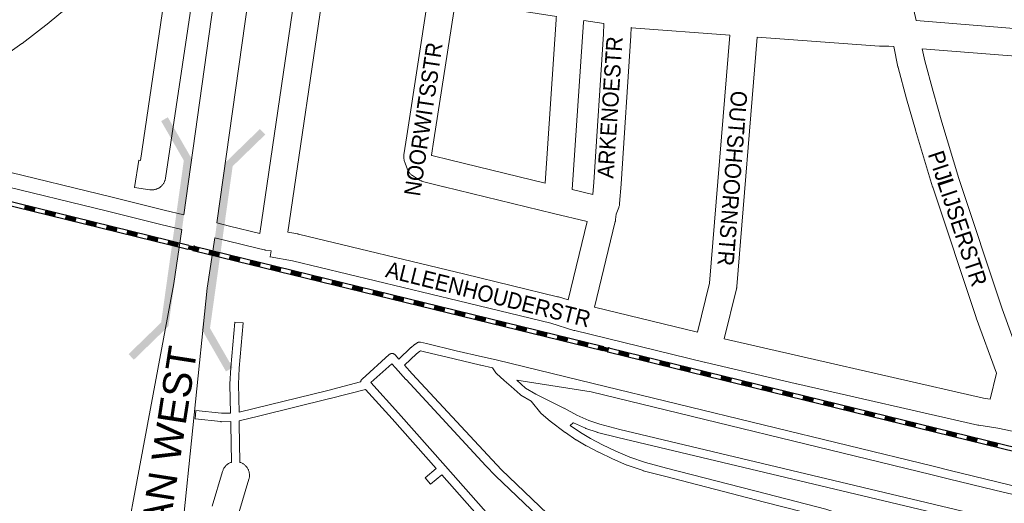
# Model space of a CAD drawing. Header units: metres. Extents: x 123819 to 142731, y 393440 to 405763.
# Tile 178 of 256: x 132588 to 133055, y 397043 to 397272. Entities that reach past the tile are written whole.
import ezdxf
from ezdxf.enums import TextEntityAlignment as Align

# ---------------------------------------------------------------- set-up
doc = ezdxf.new("R2010")
doc.units = ezdxf.units.M
doc.header["$MEASUREMENT"] = 0
for name, color, linetype, lineweight in [('gs-anno-wegen algemeen tekst', 7, 'Continuous', 0), ('gs-knt-fietspaden', 7, 'Continuous', 0), ('gs-knt-hoofdweg', 7, 'Continuous', 0), ('gs-knt-paden', 7, 'Continuous', 0), ('gs-knt-spoorlijn', 7, 'Continuous', 30), ('gs-knt-wegen algemeen', 7, 'Continuous', 0), ('gs-symb-viaduct', 7, 'Continuous', 0), ('gs-vlk-plantopografie wegen algemeen', 7, 'Continuous', 0)]:
    doc.layers.add(name, color=color, linetype=linetype, lineweight=lineweight)
doc.styles.add('Style-Arial', font='arial.ttf')

# ---------------------------------------------------------------- blocks, each defined once
blk = doc.blocks.new('gg0-viaduct_62')
at = {"layer": 'gs-symb-viaduct', "linetype": 'Continuous'}
blk.add_hatch(color=7, dxfattribs=at).paths.add_polyline_path([(5.576, -1.689), (3.875, -0.366), (-3.875, -0.366), (-5.576, -1.689), (-5.8, -1.4), (-4, 0), (4, 0), (5.8, -1.4)])
blk = doc.blocks.new('gg0-viaduct_63')
at = {"layer": 'gs-symb-viaduct', "linetype": 'Continuous'}
blk.add_hatch(color=7, dxfattribs=at).paths.add_polyline_path([(-5.576, -1.689), (-5.8, -1.4), (-4, 0), (4, 0), (5.8, -1.4), (5.576, -1.689), (3.875, -0.366), (-3.875, -0.366)])

msp = doc.modelspace()

# ---------------------------------------------------------------- linework, layer by layer
at = {"layer": 'gs-knt-fietspaden', "color": 7, "linetype": 'Continuous', "flags": 128}
for points in [[(132664.77, 397172.66), (132654.78, 397175.11), (132629.45, 397181.33), (132522.8, 397207.27), (132522.79, 397207.27), (132452.27, 397224.64), (132452.15, 397224.68), (132452.03, 397224.71), (132442.79, 397227.67), (132437.79, 397229.28), (132366.14, 397246.06), (132366.12, 397246.06), (132281.92, 397266.31), (132281.91, 397266.31), (132148.62, 397298.82), (132148.47, 397298.86), (132148.33, 397298.9), (132142.02, 397301.04), (132109.56, 397309.24), (132107.62, 397290.31), (132107.62, 397290.3), (132107.62, 397290.29)], [(132509.14, 397217.86), (132524.46, 397214.09), (132631.12, 397188.15), (132631.12, 397188.15), (132656.46, 397181.93), (132665.79, 397179.64)]]:
    msp.add_lwpolyline(points, dxfattribs=at)
at = {"layer": 'gs-knt-hoofdweg', "color": 7, "linetype": 'Continuous', "flags": 128}
for points in [[(132665.79, 397179.64), (132686.33, 397326.49), (132689.4, 397394.52), (132689.4, 397394.56), (132691.58, 397438.93)], [(132702.19, 397324.2), (132681.42, 397175.8)], [(132616.46, 396910.37), (132619.05, 396923.25), (132621.34, 396934.74), (132660.93, 397147.18), (132664.77, 397172.66)], [(132680.4, 397168.82), (132676.77, 397144.84), (132664.5, 397024.89), (132661.91, 396988.41), (132661.87, 396987.78), (132661.8, 396986.84), (132661.78, 396986.63), (132656.27, 396930.4), (132655.74, 396919.52), (132655.73, 396919.26), (132655.7, 396918.99), (132655.66, 396918.72), (132655.45, 396917.28), (132653.56, 396904.66)]]:
    msp.add_lwpolyline(points, dxfattribs=at)
at = {"layer": 'gs-knt-paden', "color": 7, "linetype": 'Continuous', "flags": 128}
for points in [[(132688.25, 397062.38), (132688.01, 397080.36), (132687.98, 397081.65), (132683.52, 397081.63), (132683.44, 397081.63), (132683.36, 397081.63), (132683.29, 397081.64), (132671.03, 397082.96, -0.368134), (132671.02, 397082.97), (132671.45, 397086.95, -0.36814), (132671.46, 397086.96), (132683.61, 397085.65), (132687.89, 397085.67), (132687.57, 397099.32), (132687.57, 397099.39), (132687.57, 397099.46), (132687.93, 397107.27), (132687.94, 397107.35), (132689.83, 397128.82, -0.384012), (132689.84, 397128.83), (132693.82, 397128.47, -0.384012), (132693.83, 397128.46), (132691.94, 397107.04), (132691.59, 397099.34), (132691.9, 397086.21)], [(132713.03, 397002.61), (132728.6, 397004.01), (132788.7, 397018.03), (132816.33, 397024.51), (132810.81, 397030.67), (132810.79, 397030.68), (132788.11, 397056.47), (132782.67, 397051.95, -0.354587), (132782.66, 397051.95), (132780.1, 397055.03, -0.34359), (132780.1, 397055.04), (132785.44, 397059.48), (132764.5, 397082.99), (132751.94, 397096.89), (132735.05, 397092.54), (132735.03, 397092.54), (132701.08, 397084.3), (132691.99, 397082.1)]]:
    msp.add_lwpolyline(points, format="xyb", dxfattribs=at)
for points in [[(132691.9, 397086.21), (132734.07, 397096.44), (132749.56, 397100.43), (132749.56, 397100.45), (132749.57, 397100.55), (132749.59, 397100.64), (132749.61, 397100.74), (132749.63, 397100.83), (132749.66, 397100.92), (132749.69, 397101.01), (132749.72, 397101.1), (132749.76, 397101.19), (132749.81, 397101.27), (132749.86, 397101.35), (132749.91, 397101.43), (132749.96, 397101.51), (132750.02, 397101.59), (132750.09, 397101.66), (132750.15, 397101.73), (132750.22, 397101.79), (132763.1, 397113.43), (132763.17, 397113.49), (132763.25, 397113.55), (132763.33, 397113.6), (132763.41, 397113.65), (132763.49, 397113.7), (132763.58, 397113.74), (132763.66, 397113.78), (132763.75, 397113.82), (132763.84, 397113.85), (132763.94, 397113.88), (132764.03, 397113.9), (132764.12, 397113.92), (132764.22, 397113.93), (132764.31, 397113.94), (132764.41, 397113.94), (132764.5, 397113.94), (132764.6, 397113.94), (132764.69, 397113.93), (132764.79, 397113.92), (132764.88, 397113.9), (132764.98, 397113.87), (132765.07, 397113.85), (132765.16, 397113.81), (132765.25, 397113.78), (132765.33, 397113.74), (132765.42, 397113.69), (132765.5, 397113.65), (132765.58, 397113.59), (132765.66, 397113.54), (132765.73, 397113.48), (132765.81, 397113.42), (132765.87, 397113.35), (132765.94, 397113.28), (132767.72, 397111.31), (132773.4, 397116.75), (132773.45, 397116.79), (132773.5, 397116.84), (132775, 397118.09), (132775.07, 397118.14), (132775.14, 397118.19), (132775.21, 397118.24), (132776.44, 397119.02), (132776.52, 397119.07), (132776.61, 397119.12), (132776.7, 397119.16), (132776.79, 397119.2), (132776.88, 397119.23), (132776.97, 397119.26), (132777.07, 397119.29), (132777.16, 397119.31), (132777.26, 397119.32), (132777.36, 397119.33), (132777.46, 397119.34), (132777.56, 397119.34), (132777.65, 397119.33), (132777.75, 397119.32), (132777.85, 397119.31), (132777.95, 397119.29), (132780.75, 397118.68), (132780.79, 397118.67), (132794.92, 397115.26)], [(132776.12, 397113.79), (132770.41, 397108.33), (132774.04, 397104.31), (132811.94, 397063.54), (132816.38, 397058.83), (132816.38, 397058.83), (132816.38, 397058.83), (132845.27, 397031.19)], [(132969.05, 397036.37), (132941.01, 397043.54), (132941.01, 397043.54), (132893.63, 397055.77), (132883.62, 397058.4), (132883.55, 397058.42), (132883.48, 397058.44), (132875.91, 397061.01), (132875.82, 397061.03), (132875.74, 397061.07), (132869.01, 397064.02), (132868.95, 397064.04), (132862.49, 397067.12), (132862.43, 397067.15), (132856.64, 397070.13), (132856.59, 397070.16), (132856.54, 397070.19), (132851.74, 397073.03), (132851.69, 397073.06), (132851.64, 397073.1), (132846.65, 397076.47), (132846.6, 397076.5), (132846.56, 397076.53), (132839.48, 397081.85), (132839.43, 397081.88), (132839.39, 397081.92), (132835.24, 397085.45), (132835.17, 397085.51), (132835.11, 397085.57), (132835.05, 397085.64), (132834.99, 397085.71), (132830.36, 397091.33), (132825.56, 397094.23), (132825.48, 397094.28), (132825.4, 397094.34), (132825.33, 397094.39), (132825.26, 397094.45), (132820.91, 397098.35), (132817.69, 397101.15), (132817.66, 397101.17), (132814.01, 397104.45), (132813.95, 397104.51), (132813.88, 397104.57), (132813.83, 397104.63), (132813.77, 397104.7), (132813.72, 397104.77), (132813.67, 397104.84), (132812.17, 397107.14), (132806.51, 397108.38), (132806.48, 397108.38), (132793.98, 397111.35), (132779.87, 397114.76), (132777.9, 397115.19), (132777.47, 397114.92), (132776.12, 397113.79)], [(132794.92, 397115.26), (132807.39, 397112.3), (132813.83, 397110.89), (132813.88, 397110.88), (132859.84, 397099.65), (133020.99, 397060.53), (133021, 397060.52), (133029.13, 397058.5), (133051.2, 397053.13), (133074.66, 397047.5)], [(132820.8, 397025.56), (132840.52, 397030.17), (132813.56, 397055.96), (132813.53, 397056), (132813.49, 397056.04), (132809.01, 397060.78), (132771.09, 397101.59), (132771.07, 397101.61), (132766.12, 397107.08), (132764.3, 397109.09), (132754.41, 397100.16), (132767.49, 397085.67), (132789.83, 397060.61), (132789.84, 397060.6), (132813.8, 397033.34), (132820.8, 397025.56)], [(132857.83, 397082.21), (132862.94, 397080.4), (132872.46, 397077.96), (133035.04, 397039.26), (133035.05, 397039.25), (133061.41, 397032.87), (133063.48, 397032.45), (133128.67, 397028.76), (133073.72, 397043.59), (133050.25, 397049.22), (133050.25, 397049.22), (133028.17, 397054.59), (133028.16, 397054.6), (133020.03, 397056.62), (132858.89, 397095.74), (132823.59, 397101.35), (132827.8, 397097.57), (132832.66, 397094.64), (132845.96, 397087.99), (132846, 397087.97), (132852.16, 397084.71), (132857.82, 397082.21), (132857.82, 397082.21), (132857.83, 397082.21)], [(132691.99, 397082.1), (132692.03, 397080.44), (132692.03, 397080.42), (132692.27, 397062.43)], [(132850.4, 397081.09), (132850.35, 397081.12), (132848.95, 397079.77), (132853.84, 397076.46), (132858.54, 397073.68), (132864.25, 397070.73), (132870.65, 397067.69), (132877.28, 397064.79), (132884.71, 397062.27), (132894.64, 397059.67), (132942.01, 397047.44), (132970.11, 397040.24), (132970.18, 397040.23), (132970.24, 397040.21), (132997.89, 397031.12), (133011.63, 397028.49), (133011.69, 397028.47), (133011.75, 397028.46), (133044.61, 397020.06), (133044.64, 397020.05), (133118.33, 397000.13)], [(133060.5, 397028.96), (133034.11, 397035.35), (132871.51, 397074.05), (132871.47, 397074.06), (132861.86, 397076.53), (132861.77, 397076.56), (132861.69, 397076.58), (132856.41, 397078.45), (132856.34, 397078.47), (132856.27, 397078.5), (132850.47, 397081.06), (132850.41, 397081.09), (132850.41, 397081.09), (132850.4, 397081.09)]]:
    msp.add_lwpolyline(points, dxfattribs=at)
at = {"layer": 'gs-knt-spoorlijn', "color": 7, "linetype": 'Continuous'}
for p, q in [((132473.41, 397210.9), (132667.68, 397163.39)), ((132473.89, 397212.84), (132668.16, 397165.33)), ((132590.04, 397182.57), (132594.9, 397181.38)), ((132590.09, 397182.76), (132594.94, 397181.58)), ((132590.13, 397182.96), (132594.99, 397181.77)), ((132590.18, 397183.15), (132595.04, 397181.97)), ((132590.23, 397183.35), (132595.09, 397182.16)), ((132590.28, 397183.54), (132595.13, 397182.35)), ((132590.32, 397183.74), (132595.18, 397182.55)), ((132590.37, 397183.93), (132595.23, 397182.74)), ((132590.42, 397184.12), (132595.28, 397182.94)), ((132599.75, 397180.19), (132604.61, 397179.01)), ((132599.8, 397180.39), (132604.66, 397179.2)), ((132599.85, 397180.58), (132604.71, 397179.4)), ((132599.9, 397180.78), (132604.75, 397179.59)), ((132599.94, 397180.97), (132604.8, 397179.78)), ((132599.99, 397181.17), (132604.85, 397179.98)), ((132600.04, 397181.36), (132604.9, 397180.17)), ((132600.09, 397181.55), (132604.94, 397180.37)), ((132600.13, 397181.75), (132604.99, 397180.56)), ((132609.47, 397177.82), (132614.32, 397176.63)), ((132609.51, 397178.01), (132614.37, 397176.83)), ((132609.56, 397178.21), (132614.42, 397177.02)), ((132609.61, 397178.4), (132614.47, 397177.21)), ((132609.66, 397178.6), (132614.51, 397177.41)), ((132609.7, 397178.79), (132614.56, 397177.6)), ((132609.75, 397178.98), (132614.61, 397177.8)), ((132609.8, 397179.18), (132614.66, 397177.99)), ((132609.85, 397179.37), (132614.7, 397178.19)), ((132619.18, 397175.44), (132624.04, 397174.26)), ((132619.23, 397175.64), (132624.09, 397174.45)), ((132619.28, 397175.83), (132624.13, 397174.64)), ((132619.32, 397176.03), (132624.18, 397174.84)), ((132619.37, 397176.22), (132624.23, 397175.03)), ((132619.42, 397176.41), (132624.28, 397175.23)), ((132619.47, 397176.61), (132624.32, 397175.42)), ((132619.51, 397176.8), (132624.37, 397175.62)), ((132619.56, 397177), (132624.42, 397175.81)), ((132628.94, 397173.26), (132633.8, 397172.07)), ((132628.99, 397173.46), (132633.85, 397172.27)), ((132629.04, 397173.65), (132633.89, 397172.46)), ((132629.08, 397173.84), (132633.94, 397172.66)), ((132629.13, 397174.04), (132633.99, 397172.85)), ((132629.18, 397174.23), (132634.04, 397173.05)), ((132629.23, 397174.43), (132634.08, 397173.24)), ((132629.27, 397174.62), (132634.13, 397173.43)), ((132628.89, 397173.07), (132633.75, 397171.88)), ((132638.61, 397170.69), (132643.46, 397169.5)), ((132638.66, 397170.89), (132643.51, 397169.7)), ((132638.7, 397171.08), (132643.56, 397169.89)), ((132638.75, 397171.27), (132643.61, 397170.09)), ((132638.8, 397171.47), (132643.66, 397170.28)), ((132638.85, 397171.66), (132643.7, 397170.48)), ((132638.89, 397171.86), (132643.75, 397170.67)), ((132638.94, 397172.05), (132643.8, 397170.86)), ((132638.99, 397172.25), (132643.85, 397171.06)), ((132648.37, 397168.51), (132653.23, 397167.32)), ((132648.42, 397168.7), (132653.27, 397167.52)), ((132648.46, 397168.9), (132653.32, 397167.71)), ((132648.51, 397169.09), (132653.37, 397167.91)), ((132648.56, 397169.29), (132653.42, 397168.1)), ((132648.61, 397169.48), (132653.46, 397168.29)), ((132648.65, 397169.68), (132653.51, 397168.49)), ((132648.7, 397169.87), (132653.56, 397168.68)), ((132648.32, 397168.32), (132653.18, 397167.13)), ((132658.04, 397165.94), (132662.89, 397164.75)), ((132658.08, 397166.13), (132662.94, 397164.95)), ((132658.13, 397166.33), (132662.99, 397165.14)), ((132658.18, 397166.52), (132663.03, 397165.33)), ((132658.23, 397166.72), (132663.08, 397165.53)), ((132658.27, 397166.91), (132663.13, 397165.72)), ((132658.32, 397167.11), (132663.18, 397165.92)), ((132658.37, 397167.3), (132663.22, 397166.11)), ((132658.42, 397167.49), (132663.27, 397166.31)), ((132667.84, 397163.95), (132672.7, 397162.76)), ((132667.89, 397164.15), (132672.75, 397162.96)), ((132667.94, 397164.34), (132672.8, 397163.15)), ((132667.99, 397164.54), (132672.84, 397163.35)), ((132668.03, 397164.73), (132672.89, 397163.54)), ((132668.08, 397164.92), (132672.94, 397163.74)), ((132668.13, 397165.12), (132672.99, 397163.93)), ((132670.59, 397164.73), (132864.86, 397117.22)), ((132667.75, 397163.56), (132672.61, 397162.38)), ((132667.8, 397163.76), (132672.65, 397162.57)), ((132670.11, 397162.79), (132864.39, 397115.28)), ((132677.46, 397161.19), (132682.32, 397160)), ((132677.51, 397161.38), (132682.37, 397160.19)), ((132677.56, 397161.58), (132682.41, 397160.39)), ((132677.61, 397161.77), (132682.46, 397160.58)), ((132677.65, 397161.97), (132682.51, 397160.78)), ((132677.7, 397162.16), (132682.56, 397160.97)), ((132677.75, 397162.35), (132682.6, 397161.17)), ((132677.8, 397162.55), (132682.65, 397161.36)), ((132677.84, 397162.74), (132682.7, 397161.55)), ((132687.27, 397159.2), (132692.13, 397158.01)), ((132687.32, 397159.4), (132692.18, 397158.21)), ((132687.37, 397159.59), (132692.22, 397158.4)), ((132687.41, 397159.78), (132692.27, 397158.6)), ((132687.46, 397159.98), (132692.32, 397158.79)), ((132687.51, 397160.17), (132692.37, 397158.98)), ((132687.56, 397160.37), (132692.41, 397159.18)), ((132687.18, 397158.81), (132692.03, 397157.62)), ((132687.22, 397159.01), (132692.08, 397157.82)), ((132696.89, 397156.44), (132701.75, 397155.25)), ((132696.94, 397156.63), (132701.79, 397155.44)), ((132696.99, 397156.83), (132701.84, 397155.64)), ((132697.03, 397157.02), (132701.89, 397155.83)), ((132697.08, 397157.21), (132701.94, 397156.03)), ((132697.13, 397157.41), (132701.98, 397156.22)), ((132697.18, 397157.6), (132702.03, 397156.41)), ((132697.22, 397157.8), (132702.08, 397156.61)), ((132697.27, 397157.99), (132702.13, 397156.8)), ((132706.7, 397154.45), (132711.56, 397153.26)), ((132706.75, 397154.64), (132711.6, 397153.46)), ((132706.79, 397154.84), (132711.65, 397153.65)), ((132706.84, 397155.03), (132711.7, 397153.84)), ((132706.89, 397155.23), (132711.75, 397154.04)), ((132706.94, 397155.42), (132711.79, 397154.23)), ((132706.98, 397155.62), (132711.84, 397154.43)), ((132706.6, 397154.06), (132711.46, 397152.87)), ((132706.65, 397154.26), (132711.51, 397153.07)), ((132716.32, 397151.69), (132721.17, 397150.5)), ((132716.37, 397151.88), (132721.22, 397150.69)), ((132716.41, 397152.07), (132721.27, 397150.89)), ((132716.46, 397152.27), (132721.32, 397151.08)), ((132716.51, 397152.46), (132721.36, 397151.27)), ((132716.56, 397152.66), (132721.41, 397151.47)), ((132716.6, 397152.85), (132721.46, 397151.66)), ((132716.65, 397153.05), (132721.51, 397151.86)), ((132716.7, 397153.24), (132721.55, 397152.05)), ((132726.17, 397149.89), (132731.03, 397148.7)), ((132726.22, 397150.09), (132731.08, 397148.9)), ((132726.27, 397150.28), (132731.13, 397149.09)), ((132726.32, 397150.48), (132731.17, 397149.29)), ((132726.36, 397150.67), (132731.22, 397149.48)), ((132726.41, 397150.86), (132731.27, 397149.68)), ((132726.03, 397149.31), (132730.89, 397148.12)), ((132726.08, 397149.5), (132730.94, 397148.32)), ((132726.13, 397149.7), (132730.98, 397148.51)), ((132735.75, 397146.93), (132740.6, 397145.75)), ((132735.79, 397147.13), (132740.65, 397145.94)), ((132735.84, 397147.32), (132740.7, 397146.13)), ((132735.89, 397147.52), (132740.74, 397146.33)), ((132735.94, 397147.71), (132740.79, 397146.52)), ((132735.98, 397147.91), (132740.84, 397146.72)), ((132736.03, 397148.1), (132740.89, 397146.91)), ((132736.08, 397148.29), (132740.93, 397147.11)), ((132736.13, 397148.49), (132740.98, 397147.3)), ((132745.6, 397145.14), (132750.46, 397143.95)), ((132745.65, 397145.34), (132750.51, 397144.15)), ((132745.7, 397145.53), (132750.55, 397144.34)), ((132745.74, 397145.72), (132750.6, 397144.54)), ((132745.79, 397145.92), (132750.65, 397144.73)), ((132745.84, 397146.11), (132750.7, 397144.92)), ((132745.46, 397144.56), (132750.32, 397143.37)), ((132745.51, 397144.75), (132750.36, 397143.56)), ((132745.55, 397144.95), (132750.41, 397143.76)), ((132755.17, 397142.18), (132760.03, 397140.99)), ((132755.22, 397142.38), (132760.08, 397141.19)), ((132755.27, 397142.57), (132760.12, 397141.38)), ((132755.31, 397142.77), (132760.17, 397141.58)), ((132755.36, 397142.96), (132760.22, 397141.77)), ((132755.41, 397143.15), (132760.27, 397141.97)), ((132755.46, 397143.35), (132760.31, 397142.16)), ((132755.5, 397143.54), (132760.36, 397142.35)), ((132755.55, 397143.74), (132760.41, 397142.55)), ((132765.08, 397140.58), (132769.93, 397139.4)), ((132765.12, 397140.78), (132769.98, 397139.59)), ((132765.17, 397140.97), (132770.03, 397139.78)), ((132765.22, 397141.17), (132770.08, 397139.98)), ((132765.27, 397141.36), (132770.12, 397140.17)), ((132764.89, 397139.81), (132769.74, 397138.62)), ((132764.93, 397140), (132769.79, 397138.81)), ((132764.98, 397140.2), (132769.84, 397139.01)), ((132765.03, 397140.39), (132769.89, 397139.2)), ((132774.6, 397137.43), (132779.46, 397136.24)), ((132774.65, 397137.63), (132779.5, 397136.44)), ((132774.69, 397137.82), (132779.55, 397136.63)), ((132774.74, 397138.01), (132779.6, 397136.83)), ((132774.79, 397138.21), (132779.65, 397137.02)), ((132774.84, 397138.4), (132779.69, 397137.21)), ((132774.88, 397138.6), (132779.74, 397137.41)), ((132774.93, 397138.79), (132779.79, 397137.6)), ((132774.98, 397138.98), (132779.84, 397137.8)), ((132784.5, 397135.83), (132789.36, 397134.64)), ((132784.55, 397136.03), (132789.41, 397134.84)), ((132784.6, 397136.22), (132789.46, 397135.03)), ((132784.65, 397136.41), (132789.5, 397135.23)), ((132784.69, 397136.61), (132789.55, 397135.42)), ((132784.31, 397135.05), (132789.17, 397133.87)), ((132784.36, 397135.25), (132789.22, 397134.06)), ((132784.41, 397135.44), (132789.27, 397134.26)), ((132784.46, 397135.64), (132789.31, 397134.45)), ((132794.03, 397132.68), (132798.88, 397131.49)), ((132794.07, 397132.87), (132798.93, 397131.69)), ((132794.12, 397133.07), (132798.98, 397131.88)), ((132794.17, 397133.26), (132799.03, 397132.07)), ((132794.22, 397133.46), (132799.07, 397132.27)), ((132794.26, 397133.65), (132799.12, 397132.46)), ((132794.31, 397133.84), (132799.17, 397132.66)), ((132794.36, 397134.04), (132799.22, 397132.85)), ((132794.41, 397134.23), (132799.26, 397133.05)), ((132803.93, 397131.08), (132808.79, 397129.89)), ((132803.98, 397131.27), (132808.84, 397130.09)), ((132804.03, 397131.47), (132808.88, 397130.28)), ((132804.07, 397131.66), (132808.93, 397130.48)), ((132804.12, 397131.86), (132808.98, 397130.67)), ((132803.74, 397130.3), (132808.6, 397129.12)), ((132803.79, 397130.5), (132808.65, 397129.31)), ((132803.84, 397130.69), (132808.69, 397129.5)), ((132803.88, 397130.89), (132808.74, 397129.7)), ((132813.45, 397127.93), (132818.31, 397126.74)), ((132813.5, 397128.12), (132818.36, 397126.93)), ((132813.55, 397128.32), (132818.41, 397127.13)), ((132813.6, 397128.51), (132818.45, 397127.32)), ((132813.64, 397128.7), (132818.5, 397127.52)), ((132813.69, 397128.9), (132818.55, 397127.71)), ((132813.74, 397129.09), (132818.6, 397127.91)), ((132813.79, 397129.29), (132818.64, 397128.1)), ((132813.83, 397129.48), (132818.69, 397128.29)), ((132823.41, 397126.52), (132828.26, 397125.34)), ((132823.45, 397126.72), (132828.31, 397125.53)), ((132823.5, 397126.91), (132828.36, 397125.72)), ((132823.55, 397127.11), (132828.41, 397125.92)), ((132823.17, 397125.55), (132828.03, 397124.36)), ((132823.22, 397125.75), (132828.07, 397124.56)), ((132823.26, 397125.94), (132828.12, 397124.75)), ((132823.31, 397126.13), (132828.17, 397124.95)), ((132823.36, 397126.33), (132828.22, 397125.14)), ((132832.88, 397123.18), (132837.74, 397121.99)), ((132832.93, 397123.37), (132837.79, 397122.18)), ((132832.98, 397123.56), (132837.83, 397122.38)), ((132833.02, 397123.76), (132837.88, 397122.57)), ((132833.07, 397123.95), (132837.93, 397122.77)), ((132833.12, 397124.15), (132837.98, 397122.96)), ((132833.17, 397124.34), (132838.02, 397123.15)), ((132833.21, 397124.54), (132838.07, 397123.35)), ((132833.26, 397124.73), (132838.12, 397123.54)), ((132842.83, 397121.77), (132847.69, 397120.58)), ((132842.88, 397121.97), (132847.74, 397120.78)), ((132842.93, 397122.16), (132847.79, 397120.97)), ((132842.98, 397122.35), (132847.83, 397121.17)), ((132842.6, 397120.8), (132847.45, 397119.61)), ((132842.64, 397120.99), (132847.5, 397119.81)), ((132842.69, 397121.19), (132847.55, 397120)), ((132842.74, 397121.38), (132847.59, 397120.2)), ((132842.79, 397121.58), (132847.64, 397120.39)), ((132852.31, 397118.42), (132857.17, 397117.24)), ((132852.36, 397118.62), (132857.21, 397117.43)), ((132852.4, 397118.81), (132857.26, 397117.63)), ((132852.45, 397119.01), (132857.31, 397117.82)), ((132852.5, 397119.2), (132857.36, 397118.01)), ((132852.55, 397119.4), (132857.4, 397118.21)), ((132852.59, 397119.59), (132857.45, 397118.4)), ((132852.64, 397119.78), (132857.5, 397118.6)), ((132852.69, 397119.98), (132857.55, 397118.79)), ((132862.31, 397117.21), (132867.16, 397116.03)), ((132862.36, 397117.41), (132867.21, 397116.22)), ((132862.4, 397117.6), (132867.26, 397116.42)), ((132862.02, 397116.05), (132866.88, 397114.86)), ((132862.07, 397116.24), (132866.93, 397115.06)), ((132862.12, 397116.44), (132866.97, 397115.25)), ((132862.17, 397116.63), (132867.02, 397115.44)), ((132862.21, 397116.83), (132867.07, 397115.64)), ((132862.26, 397117.02), (132867.12, 397115.83)), ((132866.81, 397114.68), (133061.09, 397067.17)), ((132867.29, 397116.62), (133061.57, 397069.11)), ((132871.74, 397113.67), (132876.59, 397112.49)), ((132871.78, 397113.87), (132876.64, 397112.68)), ((132871.83, 397114.06), (132876.69, 397112.87)), ((132871.88, 397114.26), (132876.74, 397113.07)), ((132871.93, 397114.45), (132876.78, 397113.26)), ((132871.97, 397114.64), (132876.83, 397113.46)), ((132872.02, 397114.84), (132876.88, 397113.65)), ((132872.07, 397115.03), (132876.93, 397113.85)), ((132872.12, 397115.23), (132876.97, 397114.04)), ((132881.74, 397112.46), (132886.59, 397111.27)), ((132881.78, 397112.66), (132886.64, 397111.47)), ((132881.83, 397112.85), (132886.69, 397111.66)), ((132881.45, 397111.3), (132886.31, 397110.11)), ((132881.5, 397111.49), (132886.35, 397110.3)), ((132881.55, 397111.69), (132886.4, 397110.5)), ((132881.59, 397111.88), (132886.45, 397110.69)), ((132881.64, 397112.07), (132886.5, 397110.89)), ((132881.69, 397112.27), (132886.54, 397111.08)), ((132891.16, 397108.92), (132896.02, 397107.73)), ((132891.21, 397109.12), (132896.07, 397107.93)), ((132891.26, 397109.31), (132896.12, 397108.12)), ((132891.31, 397109.5), (132896.16, 397108.32)), ((132891.35, 397109.7), (132896.21, 397108.51)), ((132891.4, 397109.89), (132896.26, 397108.7)), ((132891.45, 397110.09), (132896.31, 397108.9)), ((132891.5, 397110.28), (132896.35, 397109.09)), ((132891.54, 397110.48), (132896.4, 397109.29)), ((132901.21, 397107.91), (132906.07, 397106.72)), ((132901.26, 397108.1), (132906.11, 397106.91)), ((132900.88, 397106.55), (132905.73, 397105.36)), ((132900.93, 397106.74), (132905.78, 397105.55)), ((132900.97, 397106.93), (132905.83, 397105.75)), ((132901.02, 397107.13), (132905.88, 397105.94)), ((132901.07, 397107.32), (132905.92, 397106.13)), ((132901.12, 397107.52), (132905.97, 397106.33)), ((132901.16, 397107.71), (132906.02, 397106.52)), ((132910.59, 397104.17), (132915.45, 397102.98)), ((132910.64, 397104.36), (132915.5, 397103.18)), ((132910.69, 397104.56), (132915.54, 397103.37)), ((132910.73, 397104.75), (132915.59, 397103.56)), ((132910.78, 397104.95), (132915.64, 397103.76)), ((132910.83, 397105.14), (132915.69, 397103.95)), ((132910.88, 397105.34), (132915.73, 397104.15)), ((132910.92, 397105.53), (132915.78, 397104.34)), ((132910.97, 397105.72), (132915.83, 397104.54)), ((132920.64, 397103.15), (132925.49, 397101.97)), ((132920.69, 397103.35), (132925.54, 397102.16)), ((132920.31, 397101.79), (132925.16, 397100.61)), ((132920.35, 397101.99), (132925.21, 397100.8)), ((132920.4, 397102.18), (132925.26, 397100.99)), ((132920.45, 397102.38), (132925.3, 397101.19)), ((132920.5, 397102.57), (132925.35, 397101.38)), ((132920.54, 397102.77), (132925.4, 397101.58)), ((132920.59, 397102.96), (132925.45, 397101.77)), ((132930.02, 397099.42), (132934.88, 397098.23)), ((132930.07, 397099.61), (132934.92, 397098.42)), ((132930.11, 397099.81), (132934.97, 397098.62)), ((132930.16, 397100), (132935.02, 397098.81)), ((132930.21, 397100.2), (132935.07, 397099.01)), ((132930.26, 397100.39), (132935.11, 397099.2)), ((132930.3, 397100.58), (132935.16, 397099.4)), ((132930.35, 397100.78), (132935.21, 397099.59)), ((132930.4, 397100.97), (132935.26, 397099.78)), ((132940.07, 397098.4), (132944.92, 397097.21)), ((132940.11, 397098.6), (132944.97, 397097.41)), ((132939.73, 397097.04), (132944.59, 397095.85)), ((132939.78, 397097.24), (132944.64, 397096.05)), ((132939.83, 397097.43), (132944.68, 397096.24)), ((132939.87, 397097.63), (132944.73, 397096.44)), ((132939.92, 397097.82), (132944.78, 397096.63)), ((132939.97, 397098.01), (132944.83, 397096.83)), ((132940.02, 397098.21), (132944.87, 397097.02)), ((132949.45, 397094.67), (132954.3, 397093.48)), ((132949.49, 397094.86), (132954.35, 397093.67)), ((132949.54, 397095.06), (132954.4, 397093.87)), ((132949.59, 397095.25), (132954.45, 397094.06)), ((132949.64, 397095.44), (132954.49, 397094.26)), ((132949.68, 397095.64), (132954.54, 397094.45)), ((132949.73, 397095.83), (132954.59, 397094.64)), ((132949.78, 397096.03), (132954.64, 397094.84)), ((132949.83, 397096.22), (132954.68, 397095.03)), ((132959.54, 397093.85), (132964.4, 397092.66)), ((132959.16, 397092.29), (132964.02, 397091.1)), ((132959.21, 397092.49), (132964.06, 397091.3)), ((132959.25, 397092.68), (132964.11, 397091.49)), ((132959.3, 397092.87), (132964.16, 397091.69)), ((132959.35, 397093.07), (132964.21, 397091.88)), ((132959.4, 397093.26), (132964.25, 397092.07)), ((132959.44, 397093.46), (132964.3, 397092.27)), ((132959.49, 397093.65), (132964.35, 397092.46)), ((132968.87, 397089.92), (132973.73, 397088.73)), ((132968.92, 397090.11), (132973.78, 397088.92)), ((132968.97, 397090.3), (132973.83, 397089.12)), ((132969.02, 397090.5), (132973.87, 397089.31)), ((132969.06, 397090.69), (132973.92, 397089.5)), ((132969.11, 397090.89), (132973.97, 397089.7)), ((132969.16, 397091.08), (132974.02, 397089.89)), ((132969.21, 397091.28), (132974.06, 397090.09)), ((132969.25, 397091.47), (132974.11, 397090.28)), ((132978.97, 397089.09), (132983.82, 397087.91)), ((132978.59, 397087.54), (132983.44, 397086.35)), ((132978.63, 397087.73), (132983.49, 397086.55)), ((132978.68, 397087.93), (132983.54, 397086.74)), ((132978.73, 397088.12), (132983.59, 397086.93)), ((132978.78, 397088.32), (132983.63, 397087.13)), ((132978.82, 397088.51), (132983.68, 397087.32)), ((132978.87, 397088.71), (132983.73, 397087.52)), ((132978.92, 397088.9), (132983.78, 397087.71)), ((132988.3, 397085.16), (132993.16, 397083.98)), ((132988.35, 397085.36), (132993.21, 397084.17)), ((132988.4, 397085.55), (132993.25, 397084.36)), ((132988.44, 397085.75), (132993.3, 397084.56)), ((132988.49, 397085.94), (132993.35, 397084.75)), ((132988.54, 397086.14), (132993.4, 397084.95)), ((132988.59, 397086.33), (132993.44, 397085.14)), ((132988.63, 397086.52), (132993.49, 397085.34)), ((132988.68, 397086.72), (132993.54, 397085.53)), ((132998.01, 397082.79), (133002.87, 397081.6)), ((132998.06, 397082.98), (133002.92, 397081.79)), ((132998.11, 397083.18), (133002.97, 397081.99)), ((132998.16, 397083.37), (133003.01, 397082.18)), ((132998.2, 397083.57), (133003.06, 397082.38)), ((132998.25, 397083.76), (133003.11, 397082.57)), ((132998.3, 397083.95), (133003.16, 397082.77)), ((132998.35, 397084.15), (133003.2, 397082.96)), ((132998.39, 397084.34), (133003.25, 397083.15)), ((133007.73, 397080.41), (133012.59, 397079.22)), ((133007.78, 397080.61), (133012.63, 397079.42)), ((133007.82, 397080.8), (133012.68, 397079.61)), ((133007.87, 397080.99), (133012.73, 397079.81)), ((133007.92, 397081.19), (133012.78, 397080)), ((133007.97, 397081.38), (133012.82, 397080.2)), ((133008.01, 397081.58), (133012.87, 397080.39)), ((133008.06, 397081.77), (133012.92, 397080.58)), ((133008.11, 397081.97), (133012.97, 397080.78)), ((133017.44, 397078.04), (133022.3, 397076.85)), ((133017.49, 397078.23), (133022.35, 397077.04)), ((133017.54, 397078.42), (133022.39, 397077.24)), ((133017.58, 397078.62), (133022.44, 397077.43)), ((133017.63, 397078.81), (133022.49, 397077.63)), ((133017.68, 397079.01), (133022.54, 397077.82)), ((133017.73, 397079.2), (133022.58, 397078.01)), ((133017.77, 397079.4), (133022.63, 397078.21)), ((133017.82, 397079.59), (133022.68, 397078.4)), ((133027.16, 397075.66), (133032.01, 397074.47)), ((133027.2, 397075.85), (133032.06, 397074.67)), ((133027.25, 397076.05), (133032.11, 397074.86)), ((133027.3, 397076.24), (133032.15, 397075.06)), ((133027.35, 397076.44), (133032.2, 397075.25)), ((133027.39, 397076.63), (133032.25, 397075.44)), ((133027.44, 397076.83), (133032.3, 397075.64)), ((133027.49, 397077.02), (133032.35, 397075.83)), ((133027.54, 397077.21), (133032.39, 397076.03)), ((133036.87, 397073.28), (133041.73, 397072.1)), ((133036.92, 397073.48), (133041.77, 397072.29)), ((133036.96, 397073.67), (133041.82, 397072.49)), ((133037.01, 397073.87), (133041.87, 397072.68)), ((133037.06, 397074.06), (133041.92, 397072.87)), ((133037.11, 397074.26), (133041.96, 397073.07)), ((133037.15, 397074.45), (133042.01, 397073.26)), ((133037.2, 397074.64), (133042.06, 397073.46)), ((133037.25, 397074.84), (133042.11, 397073.65)), ((133046.58, 397070.91), (133051.44, 397069.72)), ((133046.63, 397071.1), (133051.49, 397069.92)), ((133046.68, 397071.3), (133051.53, 397070.11)), ((133046.73, 397071.49), (133051.58, 397070.3)), ((133046.77, 397071.69), (133051.63, 397070.5)), ((133046.82, 397071.88), (133051.68, 397070.69)), ((133046.87, 397072.07), (133051.72, 397070.89)), ((133046.92, 397072.27), (133051.77, 397071.08)), ((133046.96, 397072.46), (133051.82, 397071.28))]:
    msp.add_line(p, q, dxfattribs=at)
for p in [(132670.59, 397164.73), (132670.11, 397162.79), (132866.81, 397114.68), (132867.29, 397116.62)]:
    msp.add_point(p, dxfattribs=at)
at = {"layer": 'gs-knt-wegen algemeen', "color": 7, "linetype": 'Continuous', "flags": 128}
for points in [[(132969.05, 397465.58), (133013.02, 397271.67)], [(132701.83, 397170.79), (132720.64, 397299.04)], [(132781.65, 397283.05), (132732.57, 397290.66), (132715.08, 397171.4)], [(132856.95, 397176.52), (132841.03, 397180.35), (132789.15, 397192.85), (132789.03, 397192.88), (132778.95, 397195.52), (132778.66, 397195.6), (132778.38, 397195.7), (132778.1, 397195.81), (132777.82, 397195.93), (132777.55, 397196.06), (132777.29, 397196.21), (132777.03, 397196.37), (132774.12, 397198.28), (132773.87, 397198.45), (132773.63, 397198.63), (132773.4, 397198.83), (132773.18, 397199.04), (132772.96, 397199.25), (132772.76, 397199.48), (132772.57, 397199.71), (132772.39, 397199.95), (132772.22, 397200.21), (132772.06, 397200.46), (132771.91, 397200.73), (132771.78, 397201), (132771.66, 397201.28), (132771.55, 397201.56), (132770.37, 397204.92), (132770.28, 397205.22), (132770.2, 397205.53), (132770.13, 397205.83), (132770.08, 397206.14), (132770.04, 397206.45), (132770.01, 397206.77), (132770.01, 397207.08), (132770.01, 397207.39), (132770.04, 397207.71), (132770.07, 397208.02), (132771.39, 397217.08), (132771.4, 397217.14), (132781.65, 397283.05)], [(132794.51, 397281.06), (132784.27, 397215.17), (132783.21, 397207.89), (132783.28, 397207.84), (132792.26, 397205.5), (132837, 397194.72)], [(132837, 397194.72), (132842.25, 397272.18), (132842.27, 397272.45), (132842.31, 397272.72), (132842.35, 397272.99), (132842.48, 397273.64), (132794.51, 397281.06)], [(132609.13, 397276.75), (132601.9, 397270.76), (132601.69, 397270.6), (132589.03, 397260.92), (132588.84, 397260.78), (132582.33, 397256.18)], [(132864.95, 397270.27), (132855.37, 397271.69), (132855.21, 397270.89), (132849.84, 397191.62)], [(133013.02, 397271.67), (133072.86, 397266.87)], [(132859.66, 397189.25), (132860.13, 397195.16), (132864.72, 397265.3), (132864.95, 397270.27)], [(132877.89, 397268.36), (132877.72, 397264.64), (132877.72, 397264.52), (132873.12, 397194.26), (132873.12, 397194.17), (132872.38, 397184.95), (132872.35, 397184.64), (132872.3, 397184.33), (132872.24, 397184.02), (132872.16, 397183.71), (132872.07, 397183.41), (132871.96, 397183.11), (132870.72, 397179.93), (132870.5, 397177.44), (132870.47, 397177.2), (132870.44, 397176.96), (132870.39, 397176.72), (132870.34, 397176.49), (132870.34, 397176.49), (132870.34, 397176.48), (132860.46, 397135.91)], [(132924.67, 397264.82), (132878.03, 397268.34), (132877.89, 397268.36)], [(132909.31, 397123.98), (132915.03, 397147.22), (132924.67, 397264.82)], [(132937.65, 397263.85), (132927.97, 397145.63), (132927.94, 397145.37), (132927.91, 397145.12), (132927.86, 397144.86), (132927.8, 397144.61), (132921.97, 397120.96)], [(133002.36, 397259.47), (133000.07, 397259.65), (132996.33, 397259.52), (132996.1, 397259.52), (132995.86, 397259.52), (132995.63, 397259.54), (132937.65, 397263.85)], [(133048.02, 397092.29), (133051.04, 397104.66), (133041.48, 397130.78), (133041.42, 397130.96), (133020.87, 397192.83), (133020.82, 397192.99), (133012.67, 397219.78), (133012.64, 397219.9), (133008.47, 397234.6), (133008.44, 397234.69), (133004.46, 397249.45), (133004.42, 397249.63), (133004.37, 397249.81), (133002.36, 397259.47)], [(133015.88, 397258.38), (133017.08, 397252.66), (133021, 397238.12), (133025.15, 397223.51), (133033.25, 397196.86), (133053.75, 397135.16), (133063.63, 397108.13)], [(133078.29, 397253.37), (133015.88, 397258.38)], [(132849.84, 397191.62), (132859.66, 397189.25)], [(132847.9, 397139.36), (132856.95, 397176.52)], [(132715.08, 397171.4), (132719.77, 397170.57), (132719.96, 397170.53), (132720.16, 397170.49)], [(132720.16, 397170.49), (132799.01, 397151.48), (132799.02, 397151.48), (132842.97, 397140.85), (132843.15, 397140.81), (132843.34, 397140.75), (132847.9, 397139.36)], [(132860.46, 397135.91), (132909.31, 397123.98)], [(132921.97, 397120.96), (132959.25, 397112.28), (133044.98, 397092.79), (133048.02, 397092.29)], [(132679.2, 397041.64), (132684.1, 397058.07), (132684.19, 397058.38), (132684.31, 397058.68), (132684.44, 397058.97), (132684.58, 397059.25), (132684.73, 397059.53), (132684.9, 397059.8), (132685.09, 397060.07), (132685.28, 397060.32), (132685.49, 397060.56), (132685.71, 397060.8), (132685.94, 397061.02), (132686.18, 397061.23), (132686.43, 397061.42), (132686.69, 397061.61), (132686.96, 397061.78), (132687.24, 397061.94), (132687.52, 397062.09), (132687.81, 397062.22), (132688.11, 397062.33), (132688.25, 397062.38)], [(132692.27, 397062.43), (132692.5, 397062.36), (132692.79, 397062.24), (132693.09, 397062.12), (132693.37, 397061.97), (132693.65, 397061.82), (132693.92, 397061.65), (132694.19, 397061.46), (132694.44, 397061.27), (132694.68, 397061.06), (132694.91, 397060.84), (132695.14, 397060.61), (132695.35, 397060.37), (132695.54, 397060.12), (132695.73, 397059.86), (132695.9, 397059.59), (132696.06, 397059.31), (132696.21, 397059.03), (132696.34, 397058.74), (132696.45, 397058.44), (132696.55, 397058.14), (132696.64, 397057.83), (132696.71, 397057.52), (132696.77, 397057.2), (132696.81, 397056.89), (132696.84, 397056.57), (132696.84, 397056.25), (132696.84, 397055.93), (132696.82, 397055.61), (132696.78, 397055.29), (132696.73, 397054.98), (132696.66, 397054.67), (132696.57, 397054.36), (132691.83, 397038.41)]]:
    msp.add_lwpolyline(points, dxfattribs=at)
for points in [[(132670.14, 397284.88), (132657.02, 397197.04), (132656.97, 397196.74), (132656.9, 397196.44), (132656.82, 397196.14), (132656.72, 397195.84), (132656.61, 397195.55), (132656.49, 397195.27), (132656.35, 397194.99), (132656.2, 397194.72), (132656.04, 397194.46), (132655.86, 397194.2), (132655.68, 397193.95), (132655.48, 397193.71), (132655.27, 397193.49), (132655.05, 397193.27), (132654.82, 397193.06), (132654.58, 397192.87), (132654.33, 397192.68), (132654.07, 397192.51), (132653.81, 397192.35), (132653.53, 397192.2), (132653.25, 397192.07), (132652.97, 397191.95), (132652.68, 397191.84), (132652.38, 397191.75), (132652.08, 397191.67), (132651.78, 397191.61), (132651.47, 397191.56), (132651.17, 397191.52), (132650.86, 397191.5), (132650.55, 397191.5), (132650.24, 397191.5), (132649.93, 397191.53), (132649.62, 397191.57), (132642.39, 397192.65, -0.370278), (132642.38, 397192.66), (132644.3, 397205.52, -0.370287), (132644.31, 397205.52), (132645.11, 397205.41), (132656.3, 397280.37)], [(133061.6, 397076.44), (133051.72, 397078.48), (133042.66, 397079.97), (133042.47, 397080.01), (133042.28, 397080.05), (132956.34, 397099.59), (132956.31, 397099.59), (132912.6, 397109.77), (132912.53, 397109.79), (132851.06, 397124.8), (132850.88, 397124.85), (132850.7, 397124.9), (132839.72, 397128.24), (132795.96, 397138.82), (132717.29, 397157.79), (132706.58, 397159.7, -0.371787), (132706.58, 397159.71), (132707.1, 397162.64)]]:
    msp.add_lwpolyline(points, format="xyb", dxfattribs=at)
at = {"layer": 'gs-vlk-plantopografie wegen algemeen', "color": 7, "linetype": 'Continuous', "flags": 128}
for points in [[(132664.77, 397172.66), (132654.78, 397175.11), (132629.45, 397181.33), (132522.8, 397207.27), (132522.79, 397207.27), (132452.27, 397224.64), (132452.15, 397224.68), (132452.03, 397224.71), (132442.79, 397227.67), (132437.79, 397229.28), (132366.14, 397246.06), (132366.12, 397246.06), (132281.92, 397266.31), (132281.91, 397266.31), (132148.62, 397298.82), (132148.47, 397298.86), (132148.33, 397298.9), (132142.02, 397301.04), (132109.56, 397309.24), (132107.62, 397290.31), (132107.62, 397290.3), (132107.62, 397290.29)], [(132509.14, 397217.86), (132524.46, 397214.09), (132631.12, 397188.15), (132631.12, 397188.15), (132656.46, 397181.93), (132665.79, 397179.64)], [(132681.42, 397175.8), (132687.35, 397174.35), (132701.83, 397170.79)], [(132681.42, 397175.8), (132687.35, 397174.35), (132701.83, 397170.79)], [(132707.1, 397162.64), (132704.43, 397162.95), (132704.29, 397162.97), (132704.14, 397163), (132704, 397163.03), (132701.73, 397163.59), (132685.68, 397167.53), (132680.4, 397168.82)], [(132707.1, 397162.64), (132704.43, 397162.95), (132704.29, 397162.97), (132704.14, 397163), (132704, 397163.03), (132701.73, 397163.59), (132685.68, 397167.53), (132680.4, 397168.82)]]:
    msp.add_lwpolyline(points, dxfattribs=at)

# ---------------------------------------------------------------- block references
at = {"layer": 'gs-symb-viaduct', "color": 7, "linetype": 'Continuous', "xscale": 10, "yscale": 10, "zscale": 10}
for name, p, rotation in [('gg0-viaduct_63', (132663.96, 397166.5), 262.033660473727), ('gg0-viaduct_62', (132679.88, 397164.81), 82.03366047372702)]:
    msp.add_blockref(name, p, dxfattribs=dict(at, rotation=rotation))

# ---------------------------------------------------------------- texts
at = {"layer": 'gs-anno-wegen algemeen tekst', "color": 7, "style": 'Style-Arial', "width": 0.909091}
for s, rotation, p in [('NOORWITSSTR', 81.5701, (132779.29, 397224.99)), ('ARKENOESTR', 86.1901, (132867.82, 397230.54)), ('OUTSHOORNSTR', 265.4482, (132925.86, 397196.94)), ('PIJLIJSERSTR', 288.4551, (133032.68, 397177.9)), ('I', 286.9609, (133026.92, 397195.38)), ('ALLEENHOUDERSTR', 346.0068, (132810.1, 397141.99))]:
    msp.add_text(s, height=7.7, rotation=rotation, dxfattribs=at).set_placement(p, align=Align.MIDDLE_CENTER)
at = {"layer": 'gs-anno-wegen algemeen tekst', "color": 7, "style": 'Style-Arial'}
msp.add_text('RINGBAAN WEST', height=13.6, rotation=81.1763, dxfattribs=at).set_placement((132653.2, 397038.39), align=Align.MIDDLE_CENTER)

doc.saveas('drawing.dxf')
